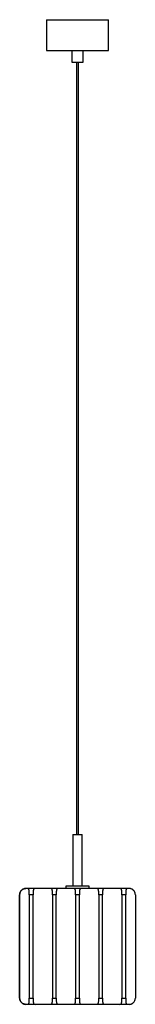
# Paper-space layout '_Izquierda' of a CAD drawing. Header units: millimetres. Extents: x 1050 to 1200, y -517 to 758.
import ezdxf

# ---------------------------------------------------------------- set-up
doc = ezdxf.new("R2010")
doc.units = ezdxf.units.MM

psp = doc.layouts.new('_Izquierda')

# ---------------------------------------------------------------- linework, layer by layer
at = {"color": 7, "linetype": 'Continuous', "lineweight": 25}
for p, q in [((1085, 758.1), (1085, 718.1)), ((1085, 758.1), (1165, 758.1)), ((1165, 718.1), (1165, 758.1)), ((1085, 718.1), (1165, 718.1)), ((1117.5, 718.1), (1117.5, 703.1)), ((1132.5, 703.1), (1132.5, 718.1)), ((1117.5, 703.1), (1132.5, 703.1)), ((1123.5, 703.1), (1123.5, -296.9)), ((1126.5, -296.9), (1126.5, 703.1)), ((1119, -296.9), (1119, -363.9)), ((1119, -296.9), (1131, -296.9)), ((1131, -363.9), (1131, -296.9)), ((1192, -366.9), (1058, -366.9)), ((1110, -363.9), (1110, -366.9)), ((1140, -363.9), (1110, -363.9)), ((1140, -366.9), (1140, -363.9)), ((1050, -508.9), (1050, -374.9)), ((1050, -374.9), (1050, -374.9)), ((1050, -374.9), (1050, -508.9)), ((1050, -508.9), (1050, -374.9)), ((1050, -374.9), (1050, -374.9)), ((1050, -374.9), (1050, -508.9)), ((1050, -508.9), (1050, -374.9)), ((1050, -374.9), (1050, -374.9)), ((1050, -374.9), (1050, -508.9)), ((1050, -508.9), (1050, -374.9)), ((1050, -374.9), (1050, -374.9)), ((1050, -374.9), (1050, -508.9)), ((1050, -508.9), (1050, -374.9)), ((1050, -374.9), (1050, -374.9)), ((1050, -374.9), (1050, -508.9)), ((1062.5, -374.9), (1062.5, -508.9)), ((1067.5, -374.9), (1062.5, -374.9)), ((1067.5, -508.9), (1067.5, -374.9)), ((1092.5, -374.9), (1092.5, -508.9)), ((1097.5, -374.9), (1092.5, -374.9)), ((1097.5, -508.9), (1097.5, -374.9)), ((1122.5, -374.9), (1122.5, -508.9)), ((1127.5, -374.9), (1122.5, -374.9)), ((1127.5, -508.9), (1127.5, -374.9)), ((1152.5, -374.9), (1152.5, -508.9)), ((1157.5, -374.9), (1152.5, -374.9)), ((1157.5, -508.9), (1157.5, -374.9)), ((1182.5, -374.9), (1182.5, -508.9)), ((1187.5, -374.9), (1182.5, -374.9)), ((1187.5, -508.9), (1187.5, -374.9)), ((1200, -374.9), (1200, -508.9)), ((1050, -508.9), (1050, -508.9)), ((1050, -508.9), (1050, -508.9)), ((1050, -508.9), (1050, -508.9)), ((1050, -508.9), (1050, -508.9)), ((1050, -508.9), (1050, -508.9)), ((1062.5, -508.9), (1067.5, -508.9)), ((1092.5, -508.9), (1097.5, -508.9)), ((1122.5, -508.9), (1127.5, -508.9)), ((1152.5, -508.9), (1157.5, -508.9)), ((1182.5, -508.9), (1187.5, -508.9)), ((1192, -516.9), (1058, -516.9))]:
    psp.add_line(p, q, dxfattribs=at)
for points in [[(1058, -366.9), (1057.6, -366.9), (1057.1, -366.9), (1056.4, -367), (1056.2, -367.1), (1055.7, -367.2), (1055.5, -367.3), (1054.8, -367.5), (1054.3, -367.7), (1053.6, -368.1), (1053.4, -368.3), (1053, -368.6), (1052.8, -368.8), (1052.4, -369.2), (1052.2, -369.4), (1051.8, -369.8), (1051.6, -370), (1051.2, -370.7), (1050.9, -371.1), (1050.6, -371.9), (1050.5, -372.2), (1050.3, -372.7), (1050.2, -372.9), (1050.1, -373.7), (1050, -374.3), (1050, -374.9)], [(1050, -374.9), (1050, -374.3), (1050.1, -373.8), (1050.2, -372.9), (1050.3, -372.7), (1050.5, -372.2), (1050.6, -371.9), (1050.9, -371.1), (1051.2, -370.7), (1051.6, -370), (1051.8, -369.8), (1052.2, -369.4), (1052.4, -369.2), (1052.8, -368.8), (1053, -368.6), (1053.4, -368.3), (1053.6, -368.1), (1054.3, -367.7), (1054.8, -367.5), (1055.5, -367.3), (1055.7, -367.2), (1056.2, -367.1), (1056.4, -367), (1057.1, -366.9), (1057.6, -366.9), (1058, -366.9)], [(1062.5, -374.9), (1062.5, -374.3), (1062.5, -373.8), (1062.5, -372.9), (1062.5, -372.7), (1062.5, -372.2), (1062.5, -371.9), (1062.5, -371.1), (1062.4, -370.7), (1062.4, -370), (1062.4, -369.8), (1062.3, -369.4), (1062.3, -369.2), (1062.2, -368.8), (1062.1, -368.6), (1062, -368.3), (1062, -368.1), (1061.7, -367.7), (1061.6, -367.5), (1061.2, -367.3), (1061.1, -367.2), (1060.9, -367.1), (1060.7, -367), (1060.3, -366.9), (1060, -366.9), (1059.6, -366.9)], [(1070.4, -366.9), (1070, -366.9), (1069.7, -366.9), (1069.3, -367), (1069.1, -367.1), (1068.9, -367.2), (1068.8, -367.3), (1068.4, -367.5), (1068.3, -367.7), (1068, -368.1), (1068, -368.3), (1067.9, -368.6), (1067.8, -368.8), (1067.7, -369.2), (1067.7, -369.4), (1067.6, -369.8), (1067.6, -370), (1067.6, -370.7), (1067.5, -371.1), (1067.5, -371.9), (1067.5, -372.2), (1067.5, -372.7), (1067.5, -372.9), (1067.5, -373.7), (1067.5, -374.3), (1067.5, -374.9)], [(1092.5, -374.9), (1092.5, -374.3), (1092.5, -373.8), (1092.5, -372.9), (1092.5, -372.7), (1092.5, -372.2), (1092.5, -371.9), (1092.5, -371.1), (1092.4, -370.7), (1092.4, -370), (1092.4, -369.8), (1092.3, -369.4), (1092.3, -369.2), (1092.2, -368.8), (1092.1, -368.6), (1092, -368.3), (1092, -368.1), (1091.7, -367.7), (1091.6, -367.5), (1091.2, -367.3), (1091.1, -367.2), (1090.9, -367.1), (1090.7, -367), (1090.3, -366.9), (1090, -366.9), (1089.6, -366.9)], [(1100.4, -366.9), (1100, -366.9), (1099.7, -366.9), (1099.3, -367), (1099.1, -367.1), (1098.9, -367.2), (1098.8, -367.3), (1098.4, -367.5), (1098.3, -367.7), (1098, -368.1), (1098, -368.3), (1097.9, -368.6), (1097.8, -368.8), (1097.7, -369.2), (1097.7, -369.4), (1097.6, -369.8), (1097.6, -370), (1097.6, -370.7), (1097.5, -371.1), (1097.5, -371.9), (1097.5, -372.2), (1097.5, -372.7), (1097.5, -372.9), (1097.5, -373.7), (1097.5, -374.3), (1097.5, -374.9)], [(1122.5, -374.9), (1122.5, -374.3), (1122.5, -373.8), (1122.5, -372.9), (1122.5, -372.7), (1122.5, -372.2), (1122.5, -371.9), (1122.5, -371.1), (1122.4, -370.7), (1122.4, -370), (1122.4, -369.8), (1122.3, -369.4), (1122.3, -369.2), (1122.2, -368.8), (1122.1, -368.6), (1122, -368.3), (1122, -368.1), (1121.7, -367.7), (1121.6, -367.5), (1121.2, -367.3), (1121.1, -367.2), (1120.9, -367.1), (1120.7, -367), (1120.3, -366.9), (1120, -366.9), (1119.6, -366.9)], [(1130.4, -366.9), (1130, -366.9), (1129.7, -366.9), (1129.3, -367), (1129.1, -367.1), (1128.9, -367.2), (1128.8, -367.3), (1128.4, -367.5), (1128.3, -367.7), (1128, -368.1), (1128, -368.3), (1127.9, -368.6), (1127.8, -368.8), (1127.7, -369.2), (1127.7, -369.4), (1127.6, -369.8), (1127.6, -370), (1127.6, -370.7), (1127.5, -371.1), (1127.5, -371.9), (1127.5, -372.2), (1127.5, -372.7), (1127.5, -372.9), (1127.5, -373.7), (1127.5, -374.3), (1127.5, -374.9)], [(1152.5, -374.9), (1152.5, -374.3), (1152.5, -373.8), (1152.5, -372.9), (1152.5, -372.7), (1152.5, -372.2), (1152.5, -371.9), (1152.5, -371.1), (1152.4, -370.7), (1152.4, -370), (1152.4, -369.8), (1152.3, -369.4), (1152.3, -369.2), (1152.2, -368.8), (1152.1, -368.6), (1152, -368.3), (1152, -368.1), (1151.7, -367.7), (1151.6, -367.5), (1151.2, -367.3), (1151.1, -367.2), (1150.9, -367.1), (1150.7, -367), (1150.3, -366.9), (1150, -366.9), (1149.6, -366.9)], [(1160.4, -366.9), (1160, -366.9), (1159.7, -366.9), (1159.3, -367), (1159.1, -367.1), (1158.9, -367.2), (1158.8, -367.3), (1158.4, -367.5), (1158.3, -367.7), (1158, -368.1), (1158, -368.3), (1157.9, -368.6), (1157.8, -368.8), (1157.7, -369.2), (1157.7, -369.4), (1157.6, -369.8), (1157.6, -370), (1157.6, -370.7), (1157.5, -371.1), (1157.5, -371.9), (1157.5, -372.2), (1157.5, -372.7), (1157.5, -372.9), (1157.5, -373.7), (1157.5, -374.3), (1157.5, -374.9)], [(1182.5, -374.9), (1182.5, -374.3), (1182.5, -373.8), (1182.5, -372.9), (1182.5, -372.7), (1182.5, -372.2), (1182.5, -371.9), (1182.5, -371.1), (1182.4, -370.7), (1182.4, -370), (1182.4, -369.8), (1182.3, -369.4), (1182.3, -369.2), (1182.2, -368.8), (1182.1, -368.6), (1182, -368.3), (1182, -368.1), (1181.7, -367.7), (1181.6, -367.5), (1181.2, -367.3), (1181.1, -367.2), (1180.9, -367.1), (1180.7, -367), (1180.3, -366.9), (1180, -366.9), (1179.6, -366.9)], [(1190.4, -366.9), (1190, -366.9), (1189.7, -366.9), (1189.3, -367), (1189.1, -367.1), (1188.9, -367.2), (1188.8, -367.3), (1188.4, -367.5), (1188.3, -367.7), (1188, -368.1), (1188, -368.3), (1187.9, -368.6), (1187.8, -368.8), (1187.7, -369.2), (1187.7, -369.4), (1187.6, -369.8), (1187.6, -370), (1187.6, -370.7), (1187.5, -371.1), (1187.5, -371.9), (1187.5, -372.2), (1187.5, -372.7), (1187.5, -372.9), (1187.5, -373.7), (1187.5, -374.3), (1187.5, -374.9)], [(1200, -374.9), (1200, -374.3), (1199.9, -373.8), (1199.8, -372.9), (1199.7, -372.7), (1199.5, -372.2), (1199.4, -371.9), (1199.1, -371.1), (1198.8, -370.7), (1198.4, -370), (1198.2, -369.8), (1197.8, -369.4), (1197.6, -369.2), (1197.2, -368.8), (1197, -368.6), (1196.6, -368.3), (1196.4, -368.1), (1195.7, -367.7), (1195.2, -367.5), (1194.5, -367.3), (1194.3, -367.2), (1193.8, -367.1), (1193.6, -367), (1192.9, -366.9), (1192.4, -366.9), (1192, -366.9)], [(1050, -508.9), (1050, -509.4), (1050.1, -510), (1050.2, -510.8), (1050.3, -511), (1050.5, -511.6), (1050.6, -511.8), (1050.9, -512.6), (1051.2, -513), (1051.6, -513.7), (1051.8, -513.9), (1052.2, -514.3), (1052.4, -514.5), (1052.8, -514.9), (1053, -515.1), (1053.4, -515.4), (1053.6, -515.6), (1054.3, -516), (1054.8, -516.2), (1055.5, -516.5), (1055.7, -516.5), (1056.2, -516.7), (1056.4, -516.7), (1057.1, -516.8), (1057.6, -516.9), (1058, -516.9)], [(1058, -516.9), (1057.6, -516.9), (1057.1, -516.8), (1056.4, -516.7), (1056.2, -516.7), (1055.7, -516.5), (1055.5, -516.5), (1054.8, -516.2), (1054.3, -516), (1053.6, -515.6), (1053.4, -515.4), (1053, -515.1), (1052.8, -514.9), (1052.4, -514.5), (1052.2, -514.4), (1051.8, -513.9), (1051.6, -513.7), (1051.2, -513), (1050.9, -512.6), (1050.6, -511.8), (1050.5, -511.6), (1050.3, -511), (1050.2, -510.8), (1050.1, -510), (1050, -509.4), (1050, -508.9)], [(1059.6, -516.9), (1060, -516.9), (1060.3, -516.8), (1060.7, -516.7), (1060.9, -516.7), (1061.1, -516.5), (1061.2, -516.5), (1061.6, -516.2), (1061.7, -516), (1062, -515.6), (1062, -515.4), (1062.1, -515.1), (1062.2, -514.9), (1062.3, -514.5), (1062.3, -514.4), (1062.4, -513.9), (1062.4, -513.7), (1062.4, -513), (1062.5, -512.6), (1062.5, -511.8), (1062.5, -511.6), (1062.5, -511), (1062.5, -510.8), (1062.5, -510), (1062.5, -509.4), (1062.5, -508.9)], [(1067.5, -508.9), (1067.5, -509.4), (1067.5, -510), (1067.5, -510.8), (1067.5, -511), (1067.5, -511.6), (1067.5, -511.8), (1067.5, -512.6), (1067.6, -513), (1067.6, -513.7), (1067.6, -513.9), (1067.7, -514.3), (1067.7, -514.5), (1067.8, -514.9), (1067.9, -515.1), (1068, -515.4), (1068, -515.6), (1068.3, -516), (1068.4, -516.2), (1068.8, -516.5), (1068.9, -516.5), (1069.1, -516.7), (1069.3, -516.7), (1069.7, -516.8), (1070, -516.9), (1070.4, -516.9)], [(1089.6, -516.9), (1090, -516.9), (1090.3, -516.8), (1090.7, -516.7), (1090.9, -516.7), (1091.1, -516.5), (1091.2, -516.5), (1091.6, -516.2), (1091.7, -516), (1092, -515.6), (1092, -515.4), (1092.1, -515.1), (1092.2, -514.9), (1092.3, -514.5), (1092.3, -514.4), (1092.4, -513.9), (1092.4, -513.7), (1092.4, -513), (1092.5, -512.6), (1092.5, -511.8), (1092.5, -511.6), (1092.5, -511), (1092.5, -510.8), (1092.5, -510), (1092.5, -509.4), (1092.5, -508.9)], [(1097.5, -508.9), (1097.5, -509.4), (1097.5, -510), (1097.5, -510.8), (1097.5, -511), (1097.5, -511.6), (1097.5, -511.8), (1097.5, -512.6), (1097.6, -513), (1097.6, -513.7), (1097.6, -513.9), (1097.7, -514.3), (1097.7, -514.5), (1097.8, -514.9), (1097.9, -515.1), (1098, -515.4), (1098, -515.6), (1098.3, -516), (1098.4, -516.2), (1098.8, -516.5), (1098.9, -516.5), (1099.1, -516.7), (1099.3, -516.7), (1099.7, -516.8), (1100, -516.9), (1100.4, -516.9)], [(1119.6, -516.9), (1120, -516.9), (1120.3, -516.8), (1120.7, -516.7), (1120.9, -516.7), (1121.1, -516.5), (1121.2, -516.5), (1121.6, -516.2), (1121.7, -516), (1122, -515.6), (1122, -515.4), (1122.1, -515.1), (1122.2, -514.9), (1122.3, -514.5), (1122.3, -514.4), (1122.4, -513.9), (1122.4, -513.7), (1122.4, -513), (1122.5, -512.6), (1122.5, -511.8), (1122.5, -511.6), (1122.5, -511), (1122.5, -510.8), (1122.5, -510), (1122.5, -509.4), (1122.5, -508.9)], [(1127.5, -508.9), (1127.5, -509.4), (1127.5, -510), (1127.5, -510.8), (1127.5, -511), (1127.5, -511.6), (1127.5, -511.8), (1127.5, -512.6), (1127.6, -513), (1127.6, -513.7), (1127.6, -513.9), (1127.7, -514.3), (1127.7, -514.5), (1127.8, -514.9), (1127.9, -515.1), (1128, -515.4), (1128, -515.6), (1128.3, -516), (1128.4, -516.2), (1128.8, -516.5), (1128.9, -516.5), (1129.1, -516.7), (1129.3, -516.7), (1129.7, -516.8), (1130, -516.9), (1130.4, -516.9)], [(1149.6, -516.9), (1150, -516.9), (1150.3, -516.8), (1150.7, -516.7), (1150.9, -516.7), (1151.1, -516.5), (1151.2, -516.5), (1151.6, -516.2), (1151.7, -516), (1152, -515.6), (1152, -515.4), (1152.1, -515.1), (1152.2, -514.9), (1152.3, -514.5), (1152.3, -514.4), (1152.4, -513.9), (1152.4, -513.7), (1152.4, -513), (1152.5, -512.6), (1152.5, -511.8), (1152.5, -511.6), (1152.5, -511), (1152.5, -510.8), (1152.5, -510), (1152.5, -509.4), (1152.5, -508.9)], [(1157.5, -508.9), (1157.5, -509.4), (1157.5, -510), (1157.5, -510.8), (1157.5, -511), (1157.5, -511.6), (1157.5, -511.8), (1157.5, -512.6), (1157.6, -513), (1157.6, -513.7), (1157.6, -513.9), (1157.7, -514.3), (1157.7, -514.5), (1157.8, -514.9), (1157.9, -515.1), (1158, -515.4), (1158, -515.6), (1158.3, -516), (1158.4, -516.2), (1158.8, -516.5), (1158.9, -516.5), (1159.1, -516.7), (1159.3, -516.7), (1159.7, -516.8), (1160, -516.9), (1160.4, -516.9)], [(1179.6, -516.9), (1180, -516.9), (1180.3, -516.8), (1180.7, -516.7), (1180.9, -516.7), (1181.1, -516.5), (1181.2, -516.5), (1181.6, -516.2), (1181.7, -516), (1182, -515.6), (1182, -515.4), (1182.1, -515.1), (1182.2, -514.9), (1182.3, -514.5), (1182.3, -514.4), (1182.4, -513.9), (1182.4, -513.7), (1182.4, -513), (1182.5, -512.6), (1182.5, -511.8), (1182.5, -511.6), (1182.5, -511), (1182.5, -510.8), (1182.5, -510), (1182.5, -509.4), (1182.5, -508.9)], [(1187.5, -508.9), (1187.5, -509.4), (1187.5, -510), (1187.5, -510.8), (1187.5, -511), (1187.5, -511.6), (1187.5, -511.8), (1187.5, -512.6), (1187.6, -513), (1187.6, -513.7), (1187.6, -513.9), (1187.7, -514.3), (1187.7, -514.5), (1187.8, -514.9), (1187.9, -515.1), (1188, -515.4), (1188, -515.6), (1188.3, -516), (1188.4, -516.2), (1188.8, -516.5), (1188.9, -516.5), (1189.1, -516.7), (1189.3, -516.7), (1189.7, -516.8), (1190, -516.9), (1190.4, -516.9)], [(1192, -516.9), (1192.4, -516.9), (1192.9, -516.8), (1193.6, -516.7), (1193.8, -516.7), (1194.3, -516.5), (1194.5, -516.5), (1195.2, -516.2), (1195.7, -516), (1196.4, -515.6), (1196.6, -515.4), (1197, -515.1), (1197.2, -514.9), (1197.6, -514.5), (1197.8, -514.4), (1198.2, -513.9), (1198.4, -513.7), (1198.8, -513), (1199.1, -512.6), (1199.4, -511.8), (1199.5, -511.6), (1199.7, -511), (1199.8, -510.8), (1199.9, -510), (1200, -509.4), (1200, -508.9)]]:
    psp.add_open_spline(points, degree=3, knots=[0, 0, 0, 0, 0.125, 0.125, 0.1875, 0.1875, 0.25, 0.25, 0.375, 0.375, 0.4375, 0.4375, 0.5, 0.5, 0.5625, 0.5625, 0.625, 0.625, 0.75, 0.75, 0.8125, 0.8125, 0.875, 0.875, 1, 1, 1, 1], dxfattribs=at)

doc.saveas('drawing.dxf')
